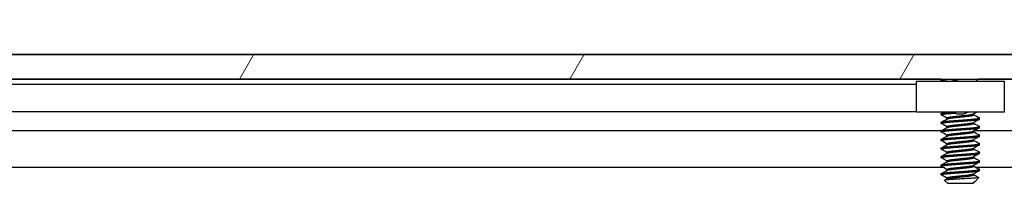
# Model space of a CAD drawing. Header units: millimetres. Extents: x 64 to 1798, y 64 to 1375.
# Tile 17 of 66: x 272 to 345, y 1254 to 1266. Entities that reach past the tile are written whole.
import ezdxf

# ---------------------------------------------------------------- set-up
doc = ezdxf.new("R2010")
doc.units = ezdxf.units.MM
doc.header["$LTSCALE"] = 6.666667
for name, color, linetype, lineweight in [('Dimension (ANSI)', 7, 'Continuous', 25), ('Hatch (ANSI)', 7, 'Continuous', 18), ('Visible (ANSI)', 7, 'Continuous', 25)]:
    doc.layers.add(name, color=color, linetype=linetype, lineweight=lineweight)
doc.styles.add('Note Text (ANSI)', font='tahoma.ttf')
doc.dimstyles.new('Default - mm (ANSI)', dxfattribs={"dimscale": 6.666667, "dimtxt": 1.75, "dimasz": 1.5, "dimexe": 2, "dimexo": 1, "dimgap": 0.8, "dimtad": 0, "dimtih": 1, "dimtoh": 1, "dimrnd": 1e-08, "dimzin": 0, "dimdsep": 46, "dimtxsty": 'Note Text (ANSI)', "dimblk": 'Filled-2', "dimcen": 0.09, "dimdle": 10, "dimclrd": 256, "dimclre": 256, "dimclrt": 256, "dimadec": 1, "dimazin": 0, "dimtfac": 1.741714, "dimtofl": 0, "dimtmove": 0, "dimatfit": 3, "dimldrblk": 'Filled-1', "dimfxl": 1, "dimtolj": 1, "dimtzin": 0, "dimlwd": -1, "dimlwe": -1, "dimarcsym": 0})

# ---------------------------------------------------------------- blocks, each defined once
blk = doc.blocks.new('Filled-2')
at = {"color": 0}
for p, q in [((0, 0), (-1, 0.1667)), ((-1, 0.1667), (-1, -0.1667)), ((-1, 0), (0, 0)), ((-1, -0.1667), (0, 0))]:
    blk.add_line(p, q, dxfattribs=at)
at = {"color": 0, "flags": 128}
blk.add_lwpolyline([(-1, -0.1667), (0, 0), (-1, 0.1667), (-1, -0.1667)], dxfattribs=at)
at = {"color": 0}
blk.add_solid([(-1, -0.1667), (0, 0), (-1, 0.1667), (-1, -0.1667)], dxfattribs=at)
blk = doc.blocks.new('*D14')
at = {"layer": 'Defpoints', "color": 0, "transparency": 16777216}
for p in [(651.04, 1321.724), (235.74, 1255.057), (651.04, 1255.057)]:
    blk.add_point(p, dxfattribs=at)
at = {"layer": 'Dimension (ANSI)', "transparency": 16777216}
for p, q in [((235.74, 1261.724), (235.74, 1335.057)), ((651.04, 1261.724), (651.04, 1335.057)), ((245.74, 1321.724), (395.738, 1321.724)), ((641.04, 1321.724), (491.041, 1321.724))]:
    blk.add_line(p, q, dxfattribs=at)
at = {"layer": 'Dimension (ANSI)', "transparency": 16777216, "xscale": 10, "yscale": 10, "zscale": 10, "rotation": 180}
blk.add_blockref('Filled-2', (235.74, 1321.724), dxfattribs=at)
at = {"layer": 'Dimension (ANSI)', "transparency": 16777216, "xscale": 10, "yscale": 10, "zscale": 10}
blk.add_blockref('Filled-2', (651.04, 1321.724), dxfattribs=at)
at = {"layer": 'Dimension (ANSI)', "transparency": 16777216, "char_height": 11.66667, "attachment_point": 5, "style": 'Note Text (ANSI)'}
for s, insert in [('\\A1; 415.30 mm', (443.39, 1333.134)), ('\\A1;[16.350 in]', (443.39, 1308.759))]:
    blk.add_mtext(s, dxfattribs=dict(at, insert=insert))
blk = doc.blocks.new('Filled-1')
at = {"color": 0}
for p, q in [((0, 0), (-1, 0.3333)), ((-1, 0.3333), (-1, -0.3333)), ((-1, 0), (0, 0)), ((-1, -0.3333), (0, 0))]:
    blk.add_line(p, q, dxfattribs=at)
at = {"color": 0, "flags": 128}
blk.add_lwpolyline([(-1, -0.3333), (0, 0), (-1, 0.3333), (-1, -0.3333)], dxfattribs=at)
at = {"color": 0}
blk.add_solid([(-1, -0.3333), (0, 0), (-1, 0.3333), (-1, -0.3333)], dxfattribs=at)

msp = doc.modelspace()

# ---------------------------------------------------------------- hatches: boundary and pattern name
at = {"layer": 'Hatch (ANSI)'}
h = msp.add_hatch(dxfattribs=at)
h.set_pattern_fill('ANSI31', color=256, scale=169.333333, angle=15, style=0)
h.set_pattern_definition([(60, (0, 0), (-18.33087, 10.58333), [])])
h.paths.add_polyline_path([(638.779, 1261.9642), (637.5598, 1263.3667), (249.2192, 1263.3667), (248, 1261.9642), (248, 1261.5633), (638.779, 1261.5633)])
h.paths.add_polyline_path([(647.1102, 1261.5633), (647.1102, 1263.3667), (644.0622, 1263.3667), (642.843, 1261.9642), (642.843, 1261.5633)])
h.paths.add_polyline_path([(239.6688, 1263.3667), (239.6688, 1261.5633), (243.936, 1261.5633), (243.936, 1261.9642), (242.7168, 1263.3667)])

# ---------------------------------------------------------------- linework, layer by layer
at = {"layer": 'Visible (ANSI)'}
for p, q in [((651.0395, 1263.3798), (235.7395, 1263.3798)), ((637.5598, 1263.3667), (249.2192, 1263.3667)), ((340.3747, 1261.5508), (247.2763, 1261.5508)), ((248, 1261.5633), (638.779, 1261.5633)), ((338.5395, 1261.1698), (251.3386, 1261.1698)), ((338.5395, 1261.4198), (345.0395, 1261.4198)), ((338.5395, 1259.1198), (338.5395, 1261.4198)), ((340.3671, 1261.4617), (340.3671, 1261.5411)), ((340.3779, 1261.5527), (340.3968, 1261.5633)), ((342.9668, 1261.4198), (343.1103, 1261.5633)), ((543.5747, 1261.5508), (343.0978, 1261.5508)), ((345.0395, 1261.4198), (345.0395, 1259.1198)), ((338.5395, 1259.1378), (250.9052, 1259.1378)), ((345.0395, 1259.1198), (338.5395, 1259.1198)), ((340.3671, 1258.9217), (340.3671, 1259.0011)), ((340.7967, 1258.6124), (340.7967, 1258.6836)), ((342.7824, 1258.9217), (342.7824, 1258.9928)), ((343.2119, 1258.6042), (343.2119, 1258.6836)), ((340.3671, 1258.2867), (340.3671, 1258.3661)), ((340.7967, 1257.9774), (340.7967, 1258.0486)), ((342.7824, 1258.2867), (342.7824, 1258.3578)), ((343.2119, 1257.9692), (343.2119, 1258.0486)), ((340.3678, 1257.7339), (246.9659, 1257.7339)), ((340.3671, 1257.6517), (340.3671, 1257.7311)), ((340.7967, 1257.3424), (340.7967, 1257.4136)), ((342.7824, 1257.6517), (342.7824, 1257.7228)), ((543.5678, 1257.7339), (342.802, 1257.7339)), ((343.2119, 1257.3342), (343.2119, 1257.4136)), ((340.3671, 1257.0167), (340.3671, 1257.0961)), ((340.7967, 1256.7074), (340.7967, 1256.7786)), ((342.7824, 1257.0167), (342.7824, 1257.0878)), ((343.2119, 1256.6992), (343.2119, 1256.7786)), ((340.3671, 1256.3817), (340.3671, 1256.4611)), ((340.3671, 1255.7467), (340.3671, 1255.8261)), ((340.7967, 1256.0724), (340.7967, 1256.1436)), ((342.7824, 1256.3817), (342.7824, 1256.4528)), ((342.7824, 1255.7467), (342.7824, 1255.8178)), ((343.2119, 1256.0642), (343.2119, 1256.1436)), ((340.5082, 1255.0272), (247.1258, 1255.0272)), ((340.3671, 1255.1117), (340.3671, 1255.1911)), ((340.7967, 1255.4374), (340.7967, 1255.5086)), ((342.7824, 1255.1117), (342.7824, 1255.1828)), ((543.7082, 1255.0272), (342.9473, 1255.0272)), ((343.2119, 1255.4292), (343.2119, 1255.5086)), ((340.3671, 1254.4767), (340.3671, 1254.5561)), ((340.7967, 1254.8024), (340.7967, 1254.8736)), ((342.7824, 1254.4767), (342.7824, 1254.5478)), ((343.2119, 1254.7942), (343.2119, 1254.8736)), ((340.8434, 1253.8417), (340.6225, 1254.0626)), ((340.7967, 1254.1674), (340.7967, 1254.2386)), ((340.8434, 1253.8417), (342.7357, 1253.8417)), ((342.7283, 1253.8884), (342.7824, 1253.8884)), ((342.7357, 1253.8417), (342.7824, 1253.8884)), ((342.8034, 1253.9247), (342.7665, 1253.9039)), ((342.7824, 1253.8884), (342.7824, 1253.9128)), ((342.8558, 1253.9618), (343.1609, 1254.2669))]:
    msp.add_line(p, q, dxfattribs=at)
msp.add_ellipse((341.7895, 1259.0232), major_axis=(-0.343, 0), ratio=0.1068566, start_param=0.4127074, end_param=2.7288852, dxfattribs=at)
for points, weights in [([(340.3671, 1261.4617), (340.3671, 1261.5119), (341.0229, 1261.5633)], [1, 0.872099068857, 0.988403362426]), ([(340.3671, 1261.5411), (340.3671, 1261.5516), (340.4044, 1261.5633)], [1, 0.970058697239, 0.953500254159]), ([(340.3779, 1261.4501), (340.3671, 1261.4561), (340.3671, 1261.4617)], [0.971473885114, 0.983771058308, 1]), ([(340.3779, 1258.9101), (340.3671, 1258.9161), (340.3671, 1258.9217)], [0.971473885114, 0.983771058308, 1]), ([(343.2119, 1258.6836), (343.2119, 1258.6892), (343.2012, 1258.6952)], [1, 0.983771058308, 0.971473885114]), ([(340.3779, 1258.2751), (340.3671, 1258.2811), (340.3671, 1258.2867)], [0.971473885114, 0.983771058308, 1]), ([(343.2119, 1258.0486), (343.2119, 1258.0542), (343.2012, 1258.0602)], [1, 0.983771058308, 0.971473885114]), ([(340.3779, 1257.6401), (340.3671, 1257.6461), (340.3671, 1257.6517)], [0.971473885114, 0.983771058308, 1]), ([(343.2119, 1257.4136), (343.2119, 1257.4192), (343.2012, 1257.4252)], [1, 0.983771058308, 0.971473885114]), ([(340.3779, 1257.0051), (340.3671, 1257.0111), (340.3671, 1257.0167)], [0.971473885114, 0.983771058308, 1]), ([(343.2119, 1256.7786), (343.2119, 1256.7842), (343.2012, 1256.7902)], [1, 0.983771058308, 0.971473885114]), ([(340.3779, 1256.3701), (340.3671, 1256.3761), (340.3671, 1256.3817)], [0.971473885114, 0.983771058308, 1]), ([(340.3779, 1255.7351), (340.3671, 1255.7411), (340.3671, 1255.7467)], [0.971473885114, 0.983771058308, 1]), ([(343.2119, 1256.1436), (343.2119, 1256.1492), (343.2012, 1256.1552)], [1, 0.983771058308, 0.971473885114]), ([(340.3779, 1255.1001), (340.3671, 1255.1061), (340.3671, 1255.1117)], [0.971473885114, 0.983771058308, 1]), ([(343.2119, 1255.5086), (343.2119, 1255.5142), (343.2012, 1255.5202)], [1, 0.983771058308, 0.971473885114]), ([(340.3779, 1254.4651), (340.3671, 1254.4711), (340.3671, 1254.4767)], [0.971473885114, 0.983771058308, 1]), ([(343.2119, 1254.8736), (343.2119, 1254.8792), (343.2012, 1254.8852)], [1, 0.983771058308, 0.971473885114]), ([(342.7283, 1253.8884), (342.753, 1253.8963), (342.7665, 1253.9039)], [0.941670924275, 0.948650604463, 0.961256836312])]:
    msp.add_rational_spline(points, weights, degree=2, dxfattribs=at)
for points in [[(340.432, 1261.4198), (340.414, 1261.4299), (340.3959, 1261.44), (340.3779, 1261.4501)], [(340.3779, 1259.0127), (340.4417, 1259.0484), (340.5056, 1259.0841), (340.5694, 1259.1198)], [(340.7967, 1258.6753), (340.6573, 1258.7539), (340.5176, 1258.832), (340.3779, 1258.9101)], [(343.0085, 1259.1198), (342.9278, 1259.0746), (342.8471, 1259.0293), (342.7665, 1258.9839)], [(342.7824, 1258.9299), (342.9218, 1258.8514), (343.0615, 1258.7733), (343.2012, 1258.6952)], [(340.3779, 1258.3777), (340.5229, 1258.4587), (340.6679, 1258.5398), (340.8126, 1258.6214)], [(340.7967, 1258.0403), (340.6573, 1258.1189), (340.5176, 1258.197), (340.3779, 1258.2751)], [(340.3779, 1257.7427), (340.5229, 1257.8237), (340.6679, 1257.9048), (340.8126, 1257.9864)], [(343.2012, 1258.5926), (343.0562, 1258.5116), (342.9112, 1258.4304), (342.7665, 1258.3489)], [(343.2012, 1257.9576), (343.0562, 1257.8766), (342.9112, 1257.7954), (342.7665, 1257.7139)], [(342.7824, 1258.2949), (342.9218, 1258.2164), (343.0615, 1258.1383), (343.2012, 1258.0602)], [(340.7967, 1257.4053), (340.6573, 1257.4839), (340.5176, 1257.562), (340.3779, 1257.6401)], [(340.3779, 1257.1077), (340.5229, 1257.1887), (340.6679, 1257.2698), (340.8126, 1257.3514)], [(343.2012, 1257.3226), (343.0562, 1257.2416), (342.9112, 1257.1604), (342.7665, 1257.0789)], [(342.7824, 1257.6599), (342.9218, 1257.5814), (343.0615, 1257.5033), (343.2012, 1257.4252)], [(340.7967, 1256.7703), (340.6573, 1256.8489), (340.5176, 1256.927), (340.3779, 1257.0051)], [(340.3779, 1256.4727), (340.5229, 1256.5537), (340.6679, 1256.6348), (340.8126, 1256.7164)], [(343.2012, 1256.6876), (343.0562, 1256.6066), (342.9112, 1256.5254), (342.7665, 1256.4439)], [(342.7824, 1257.0249), (342.9218, 1256.9464), (343.0615, 1256.8683), (343.2012, 1256.7902)], [(340.7967, 1256.1353), (340.6573, 1256.2139), (340.5176, 1256.292), (340.3779, 1256.3701)], [(340.3779, 1255.8377), (340.5229, 1255.9187), (340.6679, 1255.9998), (340.8126, 1256.0814)], [(343.2012, 1256.0526), (343.0562, 1255.9716), (342.9112, 1255.8904), (342.7665, 1255.8089)], [(342.7824, 1256.3899), (342.9218, 1256.3114), (343.0615, 1256.2333), (343.2012, 1256.1552)], [(342.7824, 1255.7549), (342.9218, 1255.6764), (343.0615, 1255.5983), (343.2012, 1255.5202)], [(340.7967, 1255.5003), (340.6573, 1255.5789), (340.5176, 1255.657), (340.3779, 1255.7351)], [(340.3779, 1255.2027), (340.5229, 1255.2837), (340.6679, 1255.3648), (340.8126, 1255.4464)], [(340.7967, 1254.8653), (340.6573, 1254.9439), (340.5176, 1255.022), (340.3779, 1255.1001)], [(343.2012, 1255.4176), (343.0562, 1255.3366), (342.9112, 1255.2554), (342.7665, 1255.1739)], [(342.7824, 1255.1199), (342.9218, 1255.0414), (343.0615, 1254.9633), (343.2012, 1254.8852)], [(340.3779, 1254.5677), (340.5229, 1254.6487), (340.6679, 1254.7298), (340.8126, 1254.8114)], [(340.7967, 1254.2303), (340.6573, 1254.3089), (340.5176, 1254.387), (340.3779, 1254.4651)], [(343.2012, 1254.7826), (343.0562, 1254.7016), (342.9112, 1254.6204), (342.7665, 1254.5389)], [(342.7824, 1254.4849), (342.9073, 1254.4146), (343.0324, 1254.3446), (343.1575, 1254.2746)], [(340.6265, 1254.0718), (340.6886, 1254.1066), (340.7506, 1254.1415), (340.8126, 1254.1764)], [(342.7283, 1253.8884), (342.7905, 1253.9151), (342.8337, 1253.9397), (342.8558, 1253.9618)], [(343.1575, 1254.2746), (343.1622, 1254.272), (343.1634, 1254.2694), (343.1609, 1254.2669)]]:
    msp.add_open_spline(points, degree=3, dxfattribs=at)
for points, knots in [([(341.0781, 1261.4198), (341.1889, 1261.45), (341.3123, 1261.4734), (341.5241, 1261.5161), (341.6494, 1261.5399), (341.7791, 1261.5633)], [-0.074217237, -0.074217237, -0.074217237, -0.074217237, -0.041316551, -0.041316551, -0.001073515, -0.001073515, -0.001073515, -0.001073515]), ([(341.4754, 1259.0085), (341.4322, 1259.019), (341.3874, 1259.0344), (341.3082, 1259.0727), (341.2725, 1259.0946), (341.2395, 1259.1198)], [0, 0, 0, 0, 0.014245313, 0.014245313, 0.026722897, 0.026722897, 0.026722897, 0.026722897]), ([(342.3396, 1259.1198), (342.3207, 1259.1054), (342.3011, 1259.0921), (342.2534, 1259.0638), (342.2246, 1259.0496), (342.1651, 1259.0256), (342.134, 1259.0158), (342.1037, 1259.0085)], [0.012495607, 0.012495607, 0.012495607, 0.012495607, 0.0195994, 0.0195994, 0.029259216, 0.029259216, 0.039250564, 0.039250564, 0.039250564, 0.039250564]), ([(343.1609, 1254.2669), (343.1541, 1254.2601), (343.1222, 1254.254), (343.0498, 1254.2432), (342.996, 1254.2372), (342.8346, 1254.2226), (342.7157, 1254.2142), (342.5096, 1254.2023), (342.4357, 1254.1985), (342.2046, 1254.1867), (342.039, 1254.1781), (341.7057, 1254.1603), (341.5413, 1254.1513), (341.267, 1254.1361), (341.1183, 1254.1285), (340.8731, 1254.1104), (340.7872, 1254.1021), (340.6885, 1254.0884), (340.6606, 1254.0832), (340.6203, 1254.0715), (340.6188, 1254.0663), (340.6225, 1254.0626)], [-0.3275077, -0.3275077, -0.3275077, -0.3275077, -0.298679, -0.298679, -0.26513723, -0.26513723, -0.21824944, -0.21824944, -0.19498337, -0.19498337, -0.1484776, -0.1484776, -0.10250817, -0.10250817, -0.06653819, -0.06653819, -0.03897493, -0.03897493, -0.02198565, -0.02198565, -0.000001, -0.000001, -0.000001, -0.000001])]:
    msp.add_open_spline(points, degree=3, knots=knots, dxfattribs=at)
for points, weights, knots in [([(340.3671, 1259.0011), (340.3671, 1259.054), (341.0783, 1259.1069), (341.1569, 1259.1128), (341.2405, 1259.119)], [1, 0.866025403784, 1, 0.983204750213, 0.970620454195], [0.5625, 0.5625, 0.5625, 0.572916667, 0.572916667, 0.574222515, 0.574222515, 0.574222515]), ([(340.3671, 1258.9217), (340.3671, 1258.9746), (341.0783, 1259.0275), (341.2119, 1259.0375), (341.3589, 1259.0484)], [1, 0.866025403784, 1, 0.971764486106, 0.955430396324], [0.5, 0.5, 0.5, 0.510416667, 0.510416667, 0.512612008, 0.512612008, 0.512612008]), ([(340.3671, 1258.3661), (340.3671, 1258.419), (341.0783, 1258.4719), (341.7895, 1258.5248), (342.5007, 1258.5777), (343.2119, 1258.6307), (343.2119, 1258.6836)], [1, 0.866025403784, 1, 0.866025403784, 1, 0.866025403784, 1], [0.5, 0.5, 0.5, 0.510416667, 0.510416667, 0.520833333, 0.520833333, 0.53125, 0.53125, 0.53125]), ([(340.7967, 1258.6836), (340.7967, 1258.7365), (341.2931, 1258.7894), (341.5235, 1258.814), (341.7895, 1258.8423)], [1, 0.866025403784, 1, 0.933012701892, 0.933012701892], [0.5, 0.5, 0.5, 0.510416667, 0.510416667, 0.515625, 0.515625, 0.515625]), ([(340.8126, 1258.6214), (340.8946, 1258.6676), (341.2931, 1258.71), (341.5235, 1258.7346), (341.7895, 1258.763)], [0.961256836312, 0.889515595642, 1, 0.933012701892, 0.933012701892], [0.501826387, 0.501826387, 0.501826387, 0.510416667, 0.510416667, 0.515625, 0.515625, 0.515625]), ([(341.7895, 1258.8423), (342.0556, 1258.8707), (342.2859, 1258.8952), (342.6845, 1258.9377), (342.7665, 1258.9839)], [0.933012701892, 0.933012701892, 1, 0.889515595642, 0.961256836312], [0.515625, 0.515625, 0.515625, 0.520833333, 0.520833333, 0.529423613, 0.529423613, 0.529423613]), ([(341.7895, 1258.763), (342.0556, 1258.7913), (342.2859, 1258.8159), (342.7824, 1258.8688), (342.7824, 1258.9217)], [0.933012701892, 0.933012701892, 1, 0.866025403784, 1], [0.515625, 0.515625, 0.515625, 0.520833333, 0.520833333, 0.53125, 0.53125, 0.53125]), ([(340.3671, 1258.2867), (340.3671, 1258.3396), (341.0783, 1258.3925), (341.7895, 1258.4455), (342.5007, 1258.4984), (343.2119, 1258.5513), (343.2119, 1258.6042)], [1, 0.866025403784, 1, 0.866025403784, 1, 0.866025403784, 1], [0.4375, 0.4375, 0.4375, 0.447916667, 0.447916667, 0.458333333, 0.458333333, 0.46875, 0.46875, 0.46875]), ([(340.3671, 1257.7311), (340.3671, 1257.784), (341.0783, 1257.8369), (341.7895, 1257.8898), (342.5007, 1257.9427), (343.2119, 1257.9957), (343.2119, 1258.0486)], [1, 0.866025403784, 1, 0.866025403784, 1, 0.866025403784, 1], [0.4375, 0.4375, 0.4375, 0.447916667, 0.447916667, 0.458333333, 0.458333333, 0.46875, 0.46875, 0.46875]), ([(340.3671, 1257.6517), (340.3671, 1257.7046), (341.0783, 1257.7575), (341.7895, 1257.8105), (342.5007, 1257.8634), (343.2119, 1257.9163), (343.2119, 1257.9692)], [1, 0.866025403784, 1, 0.866025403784, 1, 0.866025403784, 1], [0.375, 0.375, 0.375, 0.385416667, 0.385416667, 0.395833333, 0.395833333, 0.40625, 0.40625, 0.40625]), ([(340.7967, 1258.0486), (340.7967, 1258.1015), (341.2931, 1258.1544), (341.5235, 1258.179), (341.7895, 1258.2073)], [1, 0.866025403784, 1, 0.933012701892, 0.933012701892], [0.4375, 0.4375, 0.4375, 0.447916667, 0.447916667, 0.453125, 0.453125, 0.453125]), ([(340.8126, 1257.9864), (340.8946, 1258.0326), (341.2931, 1258.075), (341.5235, 1258.0996), (341.7895, 1258.128)], [0.961256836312, 0.889515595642, 1, 0.933012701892, 0.933012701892], [0.439326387, 0.439326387, 0.439326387, 0.447916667, 0.447916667, 0.453125, 0.453125, 0.453125]), ([(341.7895, 1258.2073), (342.0556, 1258.2357), (342.2859, 1258.2602), (342.6845, 1258.3027), (342.7665, 1258.3489)], [0.933012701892, 0.933012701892, 1, 0.889515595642, 0.961256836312], [0.453125, 0.453125, 0.453125, 0.458333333, 0.458333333, 0.466923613, 0.466923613, 0.466923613]), ([(341.7895, 1258.128), (342.0556, 1258.1563), (342.2859, 1258.1809), (342.7824, 1258.2338), (342.7824, 1258.2867)], [0.933012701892, 0.933012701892, 1, 0.866025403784, 1], [0.453125, 0.453125, 0.453125, 0.458333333, 0.458333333, 0.46875, 0.46875, 0.46875]), ([(340.3671, 1257.0961), (340.3671, 1257.149), (341.0783, 1257.2019), (341.7895, 1257.2548), (342.5007, 1257.3077), (343.2119, 1257.3607), (343.2119, 1257.4136)], [1, 0.866025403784, 1, 0.866025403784, 1, 0.866025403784, 1], [0.375, 0.375, 0.375, 0.385416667, 0.385416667, 0.395833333, 0.395833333, 0.40625, 0.40625, 0.40625]), ([(340.3671, 1257.0167), (340.3671, 1257.0696), (341.0783, 1257.1225), (341.7895, 1257.1755), (342.5007, 1257.2284), (343.2119, 1257.2813), (343.2119, 1257.3342)], [1, 0.866025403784, 1, 0.866025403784, 1, 0.866025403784, 1], [0.3125, 0.3125, 0.3125, 0.322916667, 0.322916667, 0.333333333, 0.333333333, 0.34375, 0.34375, 0.34375]), ([(340.7967, 1257.4136), (340.7967, 1257.4665), (341.2931, 1257.5194), (341.5235, 1257.544), (341.7895, 1257.5723)], [1, 0.866025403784, 1, 0.933012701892, 0.933012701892], [0.375, 0.375, 0.375, 0.385416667, 0.385416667, 0.390625, 0.390625, 0.390625]), ([(340.8126, 1257.3514), (340.8946, 1257.3976), (341.2931, 1257.44), (341.5235, 1257.4646), (341.7895, 1257.493)], [0.961256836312, 0.889515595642, 1, 0.933012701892, 0.933012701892], [0.376826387, 0.376826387, 0.376826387, 0.385416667, 0.385416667, 0.390625, 0.390625, 0.390625]), ([(341.7895, 1257.5723), (342.0556, 1257.6007), (342.2859, 1257.6252), (342.6845, 1257.6677), (342.7665, 1257.7139)], [0.933012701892, 0.933012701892, 1, 0.889515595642, 0.961256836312], [0.390625, 0.390625, 0.390625, 0.395833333, 0.395833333, 0.404423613, 0.404423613, 0.404423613]), ([(341.7895, 1257.493), (342.0556, 1257.5213), (342.2859, 1257.5459), (342.7824, 1257.5988), (342.7824, 1257.6517)], [0.933012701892, 0.933012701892, 1, 0.866025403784, 1], [0.390625, 0.390625, 0.390625, 0.395833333, 0.395833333, 0.40625, 0.40625, 0.40625]), ([(340.3671, 1256.4611), (340.3671, 1256.514), (341.0783, 1256.5669), (341.7895, 1256.6198), (342.5007, 1256.6727), (343.2119, 1256.7257), (343.2119, 1256.7786)], [1, 0.866025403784, 1, 0.866025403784, 1, 0.866025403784, 1], [0.3125, 0.3125, 0.3125, 0.322916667, 0.322916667, 0.333333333, 0.333333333, 0.34375, 0.34375, 0.34375]), ([(340.3671, 1256.3817), (340.3671, 1256.4346), (341.0783, 1256.4875), (341.7895, 1256.5405), (342.5007, 1256.5934), (343.2119, 1256.6463), (343.2119, 1256.6992)], [1, 0.866025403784, 1, 0.866025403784, 1, 0.866025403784, 1], [0.25, 0.25, 0.25, 0.260416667, 0.260416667, 0.270833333, 0.270833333, 0.28125, 0.28125, 0.28125]), ([(340.7967, 1256.7786), (340.7967, 1256.8315), (341.2931, 1256.8844), (341.5235, 1256.909), (341.7895, 1256.9373)], [1, 0.866025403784, 1, 0.933012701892, 0.933012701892], [0.3125, 0.3125, 0.3125, 0.322916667, 0.322916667, 0.328125, 0.328125, 0.328125]), ([(340.8126, 1256.7164), (340.8946, 1256.7626), (341.2931, 1256.805), (341.5235, 1256.8296), (341.7895, 1256.858)], [0.961256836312, 0.889515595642, 1, 0.933012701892, 0.933012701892], [0.314326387, 0.314326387, 0.314326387, 0.322916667, 0.322916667, 0.328125, 0.328125, 0.328125]), ([(341.7895, 1256.9373), (342.0556, 1256.9657), (342.2859, 1256.9902), (342.6845, 1257.0327), (342.7665, 1257.0789)], [0.933012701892, 0.933012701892, 1, 0.889515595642, 0.961256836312], [0.328125, 0.328125, 0.328125, 0.333333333, 0.333333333, 0.341923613, 0.341923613, 0.341923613]), ([(341.7895, 1256.858), (342.0556, 1256.8863), (342.2859, 1256.9109), (342.7824, 1256.9638), (342.7824, 1257.0167)], [0.933012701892, 0.933012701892, 1, 0.866025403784, 1], [0.328125, 0.328125, 0.328125, 0.333333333, 0.333333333, 0.34375, 0.34375, 0.34375]), ([(340.3671, 1255.8261), (340.3671, 1255.879), (341.0783, 1255.9319), (341.7895, 1255.9848), (342.5007, 1256.0377), (343.2119, 1256.0907), (343.2119, 1256.1436)], [1, 0.866025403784, 1, 0.866025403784, 1, 0.866025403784, 1], [0.25, 0.25, 0.25, 0.260416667, 0.260416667, 0.270833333, 0.270833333, 0.28125, 0.28125, 0.28125]), ([(340.3671, 1255.7467), (340.3671, 1255.7996), (341.0783, 1255.8525), (341.7895, 1255.9055), (342.5007, 1255.9584), (343.2119, 1256.0113), (343.2119, 1256.0642)], [1, 0.866025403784, 1, 0.866025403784, 1, 0.866025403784, 1], [0.1875, 0.1875, 0.1875, 0.197916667, 0.197916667, 0.208333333, 0.208333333, 0.21875, 0.21875, 0.21875]), ([(340.7967, 1256.1436), (340.7967, 1256.1965), (341.2931, 1256.2494), (341.5235, 1256.274), (341.7895, 1256.3023)], [1, 0.866025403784, 1, 0.933012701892, 0.933012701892], [0.25, 0.25, 0.25, 0.260416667, 0.260416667, 0.265625, 0.265625, 0.265625]), ([(340.8126, 1256.0814), (340.8946, 1256.1276), (341.2931, 1256.17), (341.5235, 1256.1946), (341.7895, 1256.223)], [0.961256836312, 0.889515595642, 1, 0.933012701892, 0.933012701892], [0.251826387, 0.251826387, 0.251826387, 0.260416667, 0.260416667, 0.265625, 0.265625, 0.265625]), ([(341.7895, 1256.3023), (342.0556, 1256.3307), (342.2859, 1256.3552), (342.6845, 1256.3977), (342.7665, 1256.4439)], [0.933012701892, 0.933012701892, 1, 0.889515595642, 0.961256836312], [0.265625, 0.265625, 0.265625, 0.270833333, 0.270833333, 0.279423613, 0.279423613, 0.279423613]), ([(341.7895, 1256.223), (342.0556, 1256.2513), (342.2859, 1256.2759), (342.7824, 1256.3288), (342.7824, 1256.3817)], [0.933012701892, 0.933012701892, 1, 0.866025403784, 1], [0.265625, 0.265625, 0.265625, 0.270833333, 0.270833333, 0.28125, 0.28125, 0.28125]), ([(341.7895, 1255.6673), (342.0556, 1255.6957), (342.2859, 1255.7202), (342.6845, 1255.7627), (342.7665, 1255.8089)], [0.933012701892, 0.933012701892, 1, 0.889515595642, 0.961256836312], [0.203125, 0.203125, 0.203125, 0.208333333, 0.208333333, 0.216923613, 0.216923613, 0.216923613]), ([(341.7895, 1255.588), (342.0556, 1255.6163), (342.2859, 1255.6409), (342.7824, 1255.6938), (342.7824, 1255.7467)], [0.933012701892, 0.933012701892, 1, 0.866025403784, 1], [0.203125, 0.203125, 0.203125, 0.208333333, 0.208333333, 0.21875, 0.21875, 0.21875]), ([(340.3671, 1255.1911), (340.3671, 1255.244), (341.0783, 1255.2969), (341.7895, 1255.3498), (342.5007, 1255.4027), (343.2119, 1255.4557), (343.2119, 1255.5086)], [1, 0.866025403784, 1, 0.866025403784, 1, 0.866025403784, 1], [0.1875, 0.1875, 0.1875, 0.197916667, 0.197916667, 0.208333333, 0.208333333, 0.21875, 0.21875, 0.21875]), ([(340.3671, 1255.1117), (340.3671, 1255.1646), (341.0783, 1255.2175), (341.7895, 1255.2705), (342.5007, 1255.3234), (343.2119, 1255.3763), (343.2119, 1255.4292)], [1, 0.866025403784, 1, 0.866025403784, 1, 0.866025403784, 1], [0.125, 0.125, 0.125, 0.135416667, 0.135416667, 0.145833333, 0.145833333, 0.15625, 0.15625, 0.15625]), ([(340.7967, 1255.5086), (340.7967, 1255.5615), (341.2931, 1255.6144), (341.5235, 1255.639), (341.7895, 1255.6673)], [1, 0.866025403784, 1, 0.933012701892, 0.933012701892], [0.1875, 0.1875, 0.1875, 0.197916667, 0.197916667, 0.203125, 0.203125, 0.203125]), ([(340.7967, 1254.8736), (340.7967, 1254.9265), (341.2931, 1254.9794), (341.5235, 1255.004), (341.7895, 1255.0323)], [1, 0.866025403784, 1, 0.933012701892, 0.933012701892], [0.125, 0.125, 0.125, 0.135416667, 0.135416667, 0.140625, 0.140625, 0.140625]), ([(340.8126, 1255.4464), (340.8946, 1255.4926), (341.2931, 1255.535), (341.5235, 1255.5596), (341.7895, 1255.588)], [0.961256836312, 0.889515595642, 1, 0.933012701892, 0.933012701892], [0.189326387, 0.189326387, 0.189326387, 0.197916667, 0.197916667, 0.203125, 0.203125, 0.203125]), ([(341.7895, 1255.0323), (342.0556, 1255.0607), (342.2859, 1255.0852), (342.6845, 1255.1277), (342.7665, 1255.1739)], [0.933012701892, 0.933012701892, 1, 0.889515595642, 0.961256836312], [0.140625, 0.140625, 0.140625, 0.145833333, 0.145833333, 0.154423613, 0.154423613, 0.154423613]), ([(341.7895, 1254.953), (342.0556, 1254.9813), (342.2859, 1255.0059), (342.7824, 1255.0588), (342.7824, 1255.1117)], [0.933012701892, 0.933012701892, 1, 0.866025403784, 1], [0.140625, 0.140625, 0.140625, 0.145833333, 0.145833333, 0.15625, 0.15625, 0.15625]), ([(340.3671, 1254.5561), (340.3671, 1254.609), (341.0783, 1254.6619), (341.7895, 1254.7148), (342.5007, 1254.7677), (343.2119, 1254.8207), (343.2119, 1254.8736)], [1, 0.866025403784, 1, 0.866025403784, 1, 0.866025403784, 1], [0.125, 0.125, 0.125, 0.135416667, 0.135416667, 0.145833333, 0.145833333, 0.15625, 0.15625, 0.15625]), ([(340.3671, 1254.4767), (340.3671, 1254.5296), (341.0783, 1254.5825), (341.7895, 1254.6355), (342.5007, 1254.6884), (343.2119, 1254.7413), (343.2119, 1254.7942)], [1, 0.866025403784, 1, 0.866025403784, 1, 0.866025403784, 1], [0.0625, 0.0625, 0.0625, 0.072916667, 0.072916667, 0.083333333, 0.083333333, 0.09375, 0.09375, 0.09375]), ([(340.7967, 1254.2386), (340.7967, 1254.2915), (341.2931, 1254.3444), (341.5235, 1254.369), (341.7895, 1254.3973)], [1, 0.866025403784, 1, 0.933012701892, 0.933012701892], [0.0625, 0.0625, 0.0625, 0.072916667, 0.072916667, 0.078125, 0.078125, 0.078125]), ([(340.8126, 1254.8114), (340.8946, 1254.8576), (341.2931, 1254.9), (341.5235, 1254.9246), (341.7895, 1254.953)], [0.961256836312, 0.889515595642, 1, 0.933012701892, 0.933012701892], [0.126826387, 0.126826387, 0.126826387, 0.135416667, 0.135416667, 0.140625, 0.140625, 0.140625]), ([(340.8126, 1254.1764), (340.8946, 1254.2226), (341.2931, 1254.265), (341.5235, 1254.2896), (341.7895, 1254.318)], [0.961256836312, 0.889515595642, 1, 0.933012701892, 0.933012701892], [0.064326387, 0.064326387, 0.064326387, 0.072916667, 0.072916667, 0.078125, 0.078125, 0.078125]), ([(341.7895, 1254.3973), (342.0556, 1254.4257), (342.2859, 1254.4502), (342.6845, 1254.4927), (342.7665, 1254.5389)], [0.933012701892, 0.933012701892, 1, 0.889515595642, 0.961256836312], [0.078125, 0.078125, 0.078125, 0.083333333, 0.083333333, 0.091923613, 0.091923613, 0.091923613]), ([(341.7895, 1254.318), (342.0556, 1254.3463), (342.2859, 1254.3709), (342.7824, 1254.4238), (342.7824, 1254.4767)], [0.933012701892, 0.933012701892, 1, 0.866025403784, 1], [0.078125, 0.078125, 0.078125, 0.083333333, 0.083333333, 0.09375, 0.09375, 0.09375])]:
    msp.add_rational_spline(points, weights, degree=2, knots=knots, dxfattribs=at)

# ---------------------------------------------------------------- dimensions: what is measured, and where the dimension line sits
at = {"layer": 'Dimension (ANSI)'}
dim = msp.add_linear_dim(base=(651.0395, 1321.724), p1=(235.7395, 1255.0573), p2=(651.0395, 1255.0573), text=' <> mm\\X[16.350 in]', dimstyle='Default - mm (ANSI)', override={"dimgap": 0.8, "dimtih": 0, "dimtoh": 0, "dimdec": 2, "dimpost": '', "dimtol": 0, "dimlim": 0, "dimtp": 0, "dimtm": 0, "dimtdec": 2, "dimatfit": 1}, dxfattribs=at)
dim.commit()
dim.dimension.update_dxf_attribs({"geometry": '*D14', "text_midpoint": (443.3895, 1321.724), "dimtype": 160})

doc.saveas('drawing.dxf')
